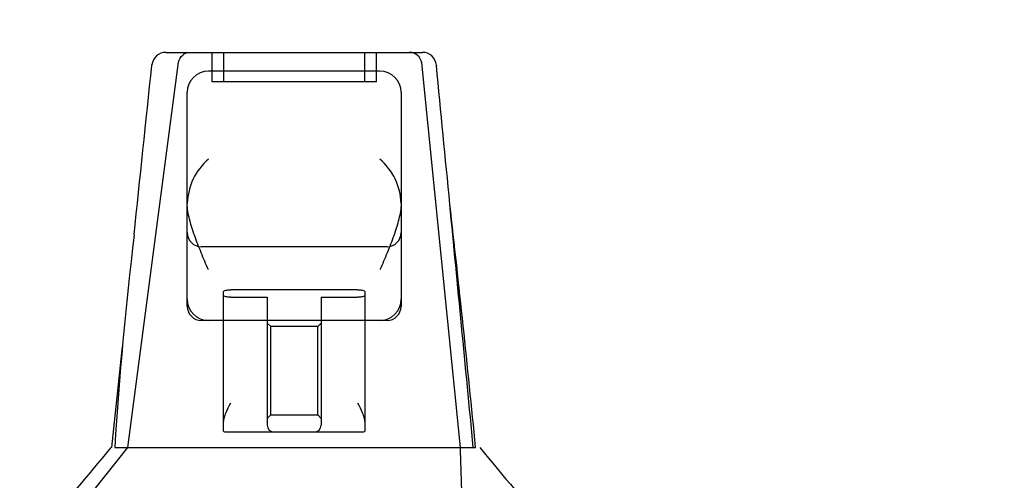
# Model space of a CAD drawing. Header units: inches. Extents: x 1 to 359, y -2 to 239.
# Tile 17 of 79: x 112.32 to 116.51, y 33.98 to 35.94. Entities that reach past the tile are written whole.
import ezdxf
from ezdxf.enums import TextEntityAlignment as Align
from ezdxf.lldxf.tags import DXFTag

# ---------------------------------------------------------------- set-up
doc = ezdxf.new("R2010")
doc.units = ezdxf.units.IN
doc.header["$MEASUREMENT"] = 0
doc.layers.add('Default', color=7, linetype='Continuous')
doc.layers.add('HAN13068', color=7, linetype='Continuous')
doc.styles.add('SEACAD_Times_New_Roman', font='times.ttf')
tags = doc.linetypes.add('HIDDEN2', pattern=[0.1875, 0.125, -0.0625]).pattern_tags.tags
tags[6:7] = [DXFTag(74, 4), DXFTag(75, 0), DXFTag(340, '0'), DXFTag(46, 0.0), DXFTag(50, 0.0), DXFTag(44, 0.0), DXFTag(45, 0.0)]
tags[4:5] = [DXFTag(74, 4), DXFTag(75, 0), DXFTag(340, '0'), DXFTag(46, 0.0), DXFTag(50, 0.0), DXFTag(44, 0.0), DXFTag(45, 0.0)]
doc.dimstyles.new('HAMMOND_(STH_-_300x200)', dxfattribs={"dimtxt": 1.5, "dimasz": 1.875, "dimexe": 0.75, "dimexo": 0.75, "dimgap": 0.375, "dimtad": 0, "dimtih": 1, "dimtoh": 1, "dimzin": 0, "dimdsep": 46, "dimtxsty": 'SEACAD_Times_New_Roman', "dimblk1": '_SE_FILLED', "dimblk2": '_SE_FILLED', "dimsah": 1, "dimcen": 0.75, "dimadec": 0, "dimazin": 0, "dimtfac": 0.8, "dimtofl": 0, "dimtmove": 0, "dimatfit": 3, "dimfxl": 1, "dimtolj": 1, "dimtzin": 0, "dimarcsym": 0})

# ---------------------------------------------------------------- blocks, each defined once
blk = doc.blocks.new('SE2')
at = {"layer": 'HAN13068', "color": 7, "linetype": 'Continuous'}
for p, q in [((112.9455, 35.8037), (114.0369, 35.8037)), ((112.8856, 35.7484), (112.8858, 35.75)), ((114.0966, 35.7496), (114.0968, 35.7476)), ((113.8564, 35.7237), (113.1264, 35.7237)), ((113.0364, 35.1611), (113.0364, 35.6337)), ((113.9464, 35.6337), (113.9464, 35.1611)), ((113.0364, 34.7537), (113.0364, 35.1611)), ((113.9464, 35.1611), (113.9464, 34.7537)), ((113.0364, 34.7237), (113.0364, 34.7537)), ((113.9464, 34.7537), (113.9464, 34.7237)), ((113.1264, 34.6637), (113.0964, 34.6637)), ((113.8564, 34.6637), (113.1264, 34.6637)), ((113.1914, 34.2325), (113.1914, 34.6637)), ((113.7914, 34.6637), (113.7914, 34.2325)), ((113.8864, 34.6637), (113.8564, 34.6637)), ((113.1914, 34.1923), (113.1914, 34.2325)), ((113.7914, 34.2325), (113.7914, 34.1923)), ((113.4064, 34.1887), (113.2214, 34.1887)), ((113.5764, 34.1887), (113.4064, 34.1887)), ((113.7614, 34.1887), (113.5764, 34.1887)), ((112.7278, 34.1237), (112.9121, 34.1237)), ((112.9121, 34.1237), (113.0247, 34.1237)), ((113.0247, 34.1237), (113.2326, 34.1237)), ((113.2326, 34.1237), (113.3006, 34.1237)), ((113.3006, 34.1237), (113.3919, 34.1237)), ((113.3919, 34.1237), (113.4322, 34.1237)), ((113.4322, 34.1237), (113.5507, 34.1237)), ((113.5507, 34.1237), (113.8483, 34.1237)), ((113.8483, 34.1237), (113.9582, 34.1237)), ((113.9582, 34.1237), (114.2634, 34.1237))]:
    blk.add_line(p, q, dxfattribs=at)
at = {"layer": 'HAN13068', "color": 7, "linetype": 'HIDDEN2'}
for p, q in [((113.1414, 35.8037), (113.1414, 35.6787)), ((113.1914, 35.8037), (113.1914, 35.6787)), ((113.7914, 35.6787), (113.7914, 35.8037)), ((113.8414, 35.6787), (113.8414, 35.8037)), ((112.7841, 34.1237), (112.9996, 35.7617)), ((114.1987, 34.1237), (114.0346, 35.7591)), ((113.8414, 35.6787), (113.1414, 35.6787)), ((113.8864, 34.9771), (113.0964, 34.9771)), ((113.1914, 34.6637), (113.1914, 34.7867)), ((113.7614, 34.7941), (113.2214, 34.7941)), ((113.7914, 34.7867), (113.7914, 34.6637)), ((113.2214, 34.7622), (113.3764, 34.7622)), ((113.3764, 34.7622), (113.3764, 34.2187)), ((113.6064, 34.7622), (113.7614, 34.7622)), ((113.6064, 34.7622), (113.6064, 34.2187)), ((113.3914, 34.6375), (113.3764, 34.6525)), ((113.6064, 34.6525), (113.5914, 34.6375)), ((113.3914, 34.2625), (113.3914, 34.6375)), ((113.5914, 34.6375), (113.3914, 34.6375)), ((113.5914, 34.2625), (113.5914, 34.6375)), ((113.3764, 34.2475), (113.3914, 34.2625)), ((113.3914, 34.2625), (113.5914, 34.2625)), ((113.5914, 34.2625), (113.6064, 34.2475)), ((112.5005, 33.7687), (112.7841, 34.1237))]:
    blk.add_line(p, q, dxfattribs=at)
at = {"layer": 'HAN13068', "color": 7, "linetype": 'Continuous'}
for centre, radius, start, end in [((112.9455, 35.7437), 0.06, 89.9925, 174.0071), ((114.0369, 35.7437), 0.06, 5.5758, 90.0089), ((113.1264, 35.6337), 0.09, 90, 180), ((113.8564, 35.6337), 0.09, 0, 90), ((113.2956, 35.1528), 0.2593, 130.7149, 177.9019), ((113.6873, 35.1528), 0.2593, 2.0981, 49.2851), ((113.0775, 35.1611), 0.0411, 178.3464, 179.9974), ((113.9053, 35.1611), 0.0411, 0.0026, 1.6536), ((52.237, 28.0792), 62.3201, 5.565912, 6.521593), ((128.6265, 33.1264), 15.9299, 173.14764, 176.4108), ((113.1264, 34.7537), 0.09, 180, 270), ((113.8564, 34.7537), 0.09, 270, 0), ((113.0964, 34.7237), 0.06, 180, 270), ((113.8864, 34.7237), 0.06, 270, 0), ((108.6096, 37.4009), 5.2509, 316.2334, 321.3827), ((126.6971, 44.313), 16.0617, 219.37458, 221.03271)]:
    blk.add_arc(centre, radius, start, end, dxfattribs=at)
at = {"layer": 'HAN13068', "color": 7, "linetype": 'HIDDEN2'}
for centre, radius, start, end in [((113.9803, 35.7484), 0.0554, 11.1707, 87.869), ((113.0964, 35.0371), 0.06, 180, 270), ((113.8864, 35.0371), 0.06, 270, 0), ((113.4064, 34.2187), 0.03, 180, 270), ((113.5764, 34.2187), 0.03, 270, 0)]:
    blk.add_arc(centre, radius, start, end, dxfattribs=at)
for points, knots in [([(112.9996, 35.7617), (113.0026, 35.7738), (113.0088, 35.7846), (113.0252, 35.7996), (113.0353, 35.8037), (113.0454, 35.8037)], [0, 0, 0, 0, 0.5, 0.5, 1, 1, 1, 1]), ([(113.1914, 34.7867), (113.1914, 34.7876), (113.1922, 34.7886), (113.1951, 34.7904), (113.1973, 34.7912), (113.2055, 34.7932), (113.2134, 34.7941), (113.2214, 34.7941)], [0, 0, 0, 0, 0.25, 0.25, 0.5, 0.5, 1, 1, 1, 1]), ([(113.7614, 34.7941), (113.7654, 34.7941), (113.7694, 34.7939), (113.7767, 34.7931), (113.78, 34.7925), (113.7883, 34.7905), (113.7914, 34.7886), (113.7914, 34.7867)], [0, 0, 0, 0, 0.25, 0.25, 0.5, 0.5, 1, 1, 1, 1]), ([(113.2214, 34.7622), (113.2174, 34.7622), (113.2134, 34.7624), (113.2061, 34.7632), (113.2028, 34.7638), (113.1946, 34.7661), (113.1914, 34.7681), (113.1914, 34.7701)], [0, 0, 0, 0, 0.25, 0.25, 0.5, 0.5, 1, 1, 1, 1]), ([(113.7914, 34.7701), (113.7914, 34.7691), (113.7907, 34.7681), (113.7877, 34.7662), (113.7856, 34.7653), (113.7773, 34.7631), (113.7695, 34.7622), (113.7614, 34.7622)], [0, 0, 0, 0, 0.25, 0.25, 0.5, 0.5, 1, 1, 1, 1])]:
    blk.add_open_spline(points, degree=3, knots=knots, dxfattribs=at)
at = {"layer": 'HAN13068', "color": 7, "linetype": 'Continuous'}
for points in [[(112.8104, 35.0271), (112.8355, 35.2675), (112.8606, 35.5079), (112.8856, 35.7484)], [(114.1538, 35.1574), (114.1348, 35.3541), (114.1158, 35.5509), (114.0968, 35.7476)], [(112.7161, 34.1237), (112.731, 34.2665), (112.7459, 34.4093), (112.7608, 34.5521)]]:
    blk.add_open_spline(points, degree=3, dxfattribs=at)
for points, knots in [([(113.1264, 34.8786), (113.1213, 34.8907), (113.1161, 34.903), (113.1058, 34.9273), (113.1008, 34.9395), (113.0859, 34.9759), (113.0765, 34.9998), (113.0638, 35.0354), (113.0599, 35.0473), (113.0525, 35.0709), (113.0492, 35.0827), (113.0406, 35.1177), (113.0367, 35.1403), (113.0364, 35.1623)], [0, 0, 0, 0, 0.125, 0.125, 0.25, 0.25, 0.5, 0.5, 0.625, 0.625, 0.75, 0.75, 1, 1, 1, 1]), ([(113.9464, 35.1623), (113.9461, 35.1403), (113.9422, 35.1177), (113.9336, 35.0827), (113.9303, 35.0709), (113.923, 35.0473), (113.919, 35.0354), (113.9063, 34.9998), (113.8969, 34.9759), (113.8821, 34.9395), (113.877, 34.9273), (113.8668, 34.903), (113.8616, 34.8907), (113.8564, 34.8786)], [0, 0, 0, 0, 0.25, 0.25, 0.375, 0.375, 0.5, 0.5, 0.75, 0.75, 0.875, 0.875, 1, 1, 1, 1]), ([(113.1914, 34.2325), (113.1914, 34.2385), (113.1927, 34.2448), (113.1965, 34.2581), (113.199, 34.2649), (113.2075, 34.2854), (113.2145, 34.2996), (113.2214, 34.3137)], [0, 0, 0, 0, 0.25, 0.25, 0.5, 0.5, 1, 1, 1, 1]), ([(113.7614, 34.3137), (113.7683, 34.2996), (113.7753, 34.2854), (113.7838, 34.2649), (113.7863, 34.2581), (113.7902, 34.2448), (113.7914, 34.2385), (113.7914, 34.2325)], [0, 0, 0, 0, 0.5, 0.5, 0.75, 0.75, 1, 1, 1, 1]), ([(113.2214, 34.1887), (113.2174, 34.1887), (113.2135, 34.1887), (113.2062, 34.1887), (113.2029, 34.1888), (113.1973, 34.1892), (113.1951, 34.1895), (113.1922, 34.1906), (113.1914, 34.1914), (113.1914, 34.1923)], [0, 0, 0, 0, 0.25, 0.25, 0.5, 0.5, 0.75, 0.75, 1, 1, 1, 1]), ([(113.7914, 34.1923), (113.7914, 34.1914), (113.7907, 34.1906), (113.7877, 34.1895), (113.7855, 34.1892), (113.7772, 34.1886), (113.7694, 34.1887), (113.7614, 34.1887)], [0, 0, 0, 0, 0.25, 0.25, 0.5, 0.5, 1, 1, 1, 1])]:
    blk.add_open_spline(points, degree=3, knots=knots, dxfattribs=at)
at = {"layer": 'HAN13068', "color": 7, "linetype": 'HIDDEN2'}
for points in [[(114.2537, 34.1237), (114.2204, 34.4683), (114.1871, 34.8128), (114.1538, 35.1574)], [(114.2099, 33.7687), (114.2062, 33.887), (114.2024, 34.0054), (114.1987, 34.1237)]]:
    blk.add_open_spline(points, degree=3, dxfattribs=at)
blk = doc.blocks.new('DMBLK69')
at = {"layer": 'Default', "linetype": 'Continuous', "transparency": 16777216}
for points in [[(113.5954, 40.738), (111.7204, 40.4255), (113.5954, 40.113)], [(136.3964, 40.738), (136.3964, 40.113), (138.2714, 40.4255)]]:
    blk.add_hatch(color=7, dxfattribs=at).paths.add_polyline_path(points)
at = {"layer": 'Default', "color": 7, "linetype": 'Continuous', "transparency": 16777216}
for p, q in [((111.7204, 34.0337), (111.7204, 41.1755)), ((138.2714, 34.2187), (138.2714, 41.1755)), ((118.8015, 40.4255), (111.7204, 40.4255)), ((138.2714, 40.4255), (131.1903, 40.4255))]:
    blk.add_line(p, q, dxfattribs=at)
at = {"layer": 'Default', "color": 7, "linetype": 'Continuous', "transparency": 16777216, "style": 'SEACAD_Times_New_Roman'}
for s, p in [('26.55', (122.4367, 41.1755)), ('OPENNING', (119.3265, 38.9255))]:
    blk.add_text(s, height=1.5, dxfattribs=at).set_placement(p, align=Align.TOP_LEFT)
blk = doc.blocks.new('_SE_FILLED')
at = {"color": 0}
blk.add_line((0, 0), (-1, 0), dxfattribs=at)
blk.add_solid([(0, 0), (-1, -0.1665), (-1, 0.1665), (0, 0)], dxfattribs=at)

msp = doc.modelspace()

# ---------------------------------------------------------------- block references
at = {"layer": 'Default'}
msp.add_blockref('SE2', (0, 0), dxfattribs=at)

# ---------------------------------------------------------------- dimensions: what is measured, and where the dimension line sits
at = {"layer": 'Default', "color": 7, "linetype": 'Continuous'}
dim = msp.add_linear_dim(base=(111.7204, 40.4255), p1=(138.2714, 33.4687), p2=(111.7204, 33.2837), text='\\A1;<>\\POPENNING', dimstyle='HAMMOND_(STH_-_300x200)', dxfattribs=at)
dim.commit()
dim.dimension.update_dxf_attribs({"geometry": 'DMBLK69', "text_midpoint": (124.9959, 40.4255), "dimtype": 160})

doc.saveas('drawing.dxf')
